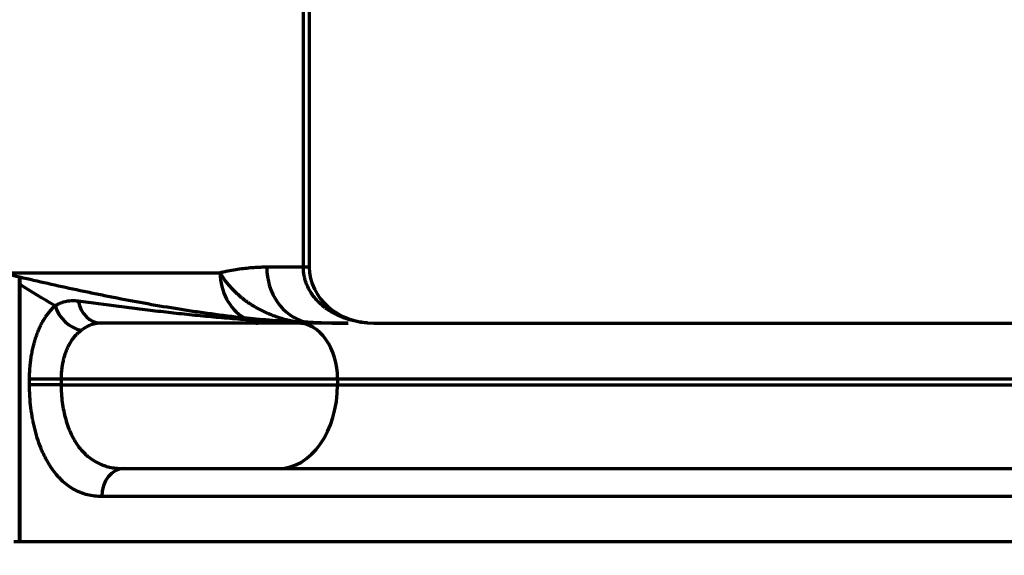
# Model space of a CAD drawing. Header units: millimetres. Extents: x -170 to 6906, y -2212 to 4257.
# Tile 252 of 256: x 4411 to 4587, y 2073 to 2169. Entities that reach past the tile are written whole.
import ezdxf

# ---------------------------------------------------------------- set-up
doc = ezdxf.new("R2010")
doc.units = ezdxf.units.MM
doc.layers.add('1', color=7, linetype='Continuous', true_color=0xffffff)
doc.styles.add('PC_TEXTSTYLE', font='ISOCP.SHX', dxfattribs={"width": 0.707, "bigfont": 'GBCBIG.SHX'})
doc.dimstyles.new('GB_DIMSTYLE', dxfattribs={"dimtxt": 50, "dimasz": 40, "dimexe": 1, "dimexo": 0, "dimgap": 1.5, "dimtad": 1, "dimdec": 1, "dimdsep": 46, "dimtxsty": 'PC_TEXTSTYLE', "dimcen": 0, "dimclrd": 256, "dimclrt": 3, "dimadec": 1, "dimazin": 2, "dimtp": 0.1, "dimtm": 0.1, "dimtfac": 0.71, "dimtdec": 1, "dimtmove": 0, "dimatfit": 3, "dimfxl": 1, "dimtfill": 1, "dimarcsym": 0})

# ---------------------------------------------------------------- blocks, each defined once
blk = doc.blocks.new('*D30')
at = {"color": 0, "lineweight": -2, "transparency": 16777216}
for p, q in [((4751.82, 2404.86), (4751.82, 1659.34)), ((4601.97, 1836.27), (4601.97, 1659.34))]:
    blk.add_line(p, q, dxfattribs=at)
at = {"lineweight": -2, "transparency": 16777216}
for p, q in [((4601.97, 1660.34), (4446.17, 1660.34)), ((4711.82, 1660.34), (4641.97, 1660.34))]:
    blk.add_line(p, q, dxfattribs=at)
at = {"lineweight": 18, "transparency": 16777216}
for points in [[(4641.97, 1667.01), (4641.97, 1653.67), (4601.97, 1660.34)], [(4711.82, 1667.01), (4711.82, 1653.67), (4751.82, 1660.34)]]:
    blk.add_solid(points, dxfattribs=at)
at = {"layer": 'Defpoints', "color": 0, "lineweight": 18, "transparency": 16777216}
for p in [(4751.82, 2404.86), (4601.97, 1836.27), (4751.82, 1660.34)]:
    blk.add_point(p, dxfattribs=at)
at = {"color": 3, "lineweight": 18, "transparency": 16777216, "insert": (4475.96, 1686.84), "char_height": 50, "attachment_point": 5, "style": 'PC_TEXTSTYLE'}
blk.add_mtext('150', dxfattribs=at)
blk = doc.blocks.new('*D31')
at = {"color": 0, "lineweight": -2, "transparency": 16777216}
for p, q in [((4751.82, 2404.86), (2648.79, 2404.86)), ((4499.54, 1877.86), (2648.79, 1877.86))]:
    blk.add_line(p, q, dxfattribs=at)
at = {"lineweight": -2, "transparency": 16777216}
blk.add_line((2649.79, 2364.86), (2649.79, 1917.86), dxfattribs=at)
at = {"lineweight": 18, "transparency": 16777216}
for points in [[(2643.12, 2364.86), (2656.45, 2364.86), (2649.79, 2404.86)], [(2643.12, 1917.86), (2656.45, 1917.86), (2649.79, 1877.86)]]:
    blk.add_solid(points, dxfattribs=at)
at = {"layer": 'Defpoints', "color": 0, "lineweight": 18, "transparency": 16777216}
for p in [(4751.82, 2404.86), (2649.79, 1877.86), (4499.54, 1877.86)]:
    blk.add_point(p, dxfattribs=at)
at = {"color": 3, "lineweight": 18, "transparency": 16777216, "insert": (2623.28, 2141.36), "char_height": 50, "attachment_point": 5, "rotation": 90, "style": 'PC_TEXTSTYLE', "bg_fill": 3, "box_fill_scale": 1.1, "bg_fill_color": 256, "bg_fill_true_color": 13158600, "bg_fill_transparency": 0}
blk.add_mtext('527', dxfattribs=at)
blk = doc.blocks.new('*D35')
at = {"color": 0, "lineweight": -2, "transparency": 16777216}
for p, q in [((2903.58, 2536.83), (2903.58, 628.33)), ((4601.97, 1836.27), (4601.97, 628.33))]:
    blk.add_line(p, q, dxfattribs=at)
at = {"lineweight": -2, "transparency": 16777216}
blk.add_line((2943.58, 629.33), (4561.97, 629.33), dxfattribs=at)
at = {"lineweight": 18, "transparency": 16777216}
for points in [[(2943.58, 636), (2943.58, 622.66), (2903.58, 629.33)], [(4561.97, 636), (4561.97, 622.66), (4601.97, 629.33)]]:
    blk.add_solid(points, dxfattribs=at)
at = {"layer": 'Defpoints', "color": 0, "lineweight": 18, "transparency": 16777216}
for p in [(2903.58, 2536.83), (4601.97, 1836.27), (4601.97, 629.33)]:
    blk.add_point(p, dxfattribs=at)
at = {"color": 3, "lineweight": 18, "transparency": 16777216, "insert": (3752.78, 655.83), "char_height": 50, "attachment_point": 5, "style": 'PC_TEXTSTYLE', "bg_fill": 3, "box_fill_scale": 1.1, "bg_fill_color": 256, "bg_fill_true_color": 13158600, "bg_fill_transparency": 0}
blk.add_mtext('1698.4', dxfattribs=at)

msp = doc.modelspace()

# ---------------------------------------------------------------- linework, layer by layer
at = {"lineweight": 18}
for centre, radius, start, end in [((4755.3, 2404.86), 1852.47, 311.27438, 162.6537), ((4461.59, 2048.25), 775.69, 249.72699, 9.26252)]:
    msp.add_arc(centre, radius, start, end, dxfattribs=at)
at = {"layer": '1', "color": 0, "linetype": 'Continuous', "lineweight": 70}
for p, q in [((4461.46, 2124.86), (4461.46, 2194.86)), ((4462.52, 2194.86), (4462.52, 2124.86)), ((4461.46, 2124.86), (4454.92, 2124.86)), ((4462.52, 2124.86), (4461.46, 2124.86)), ((4407.69, 2123.86), (4446.59, 2123.86)), ((4410.75, 2075.86), (4410.75, 2123.05)), ((4410.81, 2075.86), (4410.81, 2121.8)), ((4474.06, 2114.86), (4672.31, 2114.86)), ((4418.15, 2104.86), (4412.51, 2104.86)), ((4412.51, 2103.86), (4412.51, 2104.86)), ((4418.15, 2103.86), (4412.51, 2103.86)), ((4418.15, 2104.86), (4418.15, 2103.86)), ((4467.58, 2104.86), (4418.15, 2104.86)), ((4418.15, 2103.86), (4467.58, 2103.86)), ((4467.58, 2104.86), (4467.58, 2103.86)), ((4647.06, 2104.86), (4467.58, 2104.86)), ((4467.58, 2103.86), (4647.06, 2103.86)), ((4429.35, 2088.86), (4646.79, 2088.86)), ((4647.82, 2083.86), (4425.41, 2083.86)), ((4409.73, 2075.86), (4410.75, 2075.86)), ((4410.75, 2075.86), (4410.81, 2075.86)), ((4410.81, 2075.86), (4825.28, 2075.86))]:
    msp.add_line(p, q, dxfattribs=at)
for centre, major_axis, ratio, start_param, end_param in [((4463.59, 2124.86), (0, -10), 0.866651, 4.712389, 6.063169), ((4474.06, 2124.86), (-11.54, 0), 0.866651, 0, 1.570796), ((4454.39, 2123.86), (0, 9), 0.866651, 1.570796, 2.668722), ((4421.19, 2117.96), (3.39, -3.67), 0.731226, 4.118722, 5.51447), ((4425.33, 2119.86), (0, -5), 0.84319, 4.918312, 6.283185), ((4444.91, 2102.5), (3.24, 14.65), 0.647584, 5.931211, 5.980378), ((4453.33, 2119.86), (0, -5), 0.848232, 5.764189, 6.283185), ((4456.8, 2100.68), (1.54, 14.92), 0.604763, 6.069366, 6.095824), ((4461.36, 2119.86), (0, -5), 0.803433, 5.995398, 6.283185), ((4460.51, 2104.86), (0, 10), 0.706575, 4.712389, 6.283185), ((4458.86, 2100.46), (1.65, 14.91), 0.595852, 6.118939, 6.147183), ((4462.96, 2119.86), (0, -5), 0.842321, 6.037074, 6.283185), ((4456.98, 2103.86), (0, 15), 0.706575, 3.141593, 4.712389), ((4429.35, 2083.86), (0, 5), 0.787569, 0, 1.570796)]:
    msp.add_ellipse(centre, major_axis=major_axis, ratio=ratio, start_param=start_param, end_param=end_param, dxfattribs=at)
for points, knots in [([(4454.92, 2124.86), (4454.55, 2124.86), (4453.79, 2124.85), (4452.6, 2124.78), (4451.36, 2124.67), (4450.06, 2124.51), (4448.69, 2124.29), (4447.53, 2124.07), (4446.81, 2123.91), (4446.59, 2123.86)], [0, 0, 0, 0, 0.15504, 0.31008, 0.46512, 0.62016, 0.775201, 0.930241, 1, 1, 1, 1]), ([(4472.95, 2114.9), (4472.58, 2114.93), (4472.22, 2114.96), (4471.49, 2115.07), (4471.13, 2115.13), (4470.41, 2115.28), (4470.05, 2115.37), (4469.6, 2115.5), (4469.51, 2115.53), (4469.33, 2115.59), (4469.25, 2115.62), (4468.98, 2115.7), (4468.81, 2115.76), (4468.29, 2115.96), (4467.95, 2116.1), (4467.28, 2116.42), (4466.96, 2116.59), (4466.32, 2116.95), (4466.01, 2117.15), (4465.62, 2117.42), (4465.55, 2117.47), (4465.4, 2117.59), (4465.32, 2117.64), (4465.1, 2117.81), (4464.96, 2117.93), (4464.53, 2118.29), (4464.27, 2118.55), (4463.75, 2119.08), (4463.51, 2119.36), (4463.23, 2119.73), (4463.15, 2119.85), (4463.06, 2119.96), (4463.01, 2120.04), (4462.98, 2120.08), (4462.85, 2120.27), (4462.75, 2120.43), (4462.47, 2120.91), (4462.3, 2121.24), (4462, 2121.92), (4461.88, 2122.27), (4461.72, 2122.81), (4461.68, 2122.99), (4461.63, 2123.22), (4461.62, 2123.27), (4461.6, 2123.36), (4461.57, 2123.5), (4461.55, 2123.64), (4461.48, 2124.11), (4461.46, 2124.48), (4461.46, 2124.86)], [0, 0, 0, 0, 0.066402, 0.066402, 0.133088, 0.133088, 0.199773, 0.199773, 0.216445, 0.216445, 0.233116, 0.233116, 0.266459, 0.266459, 0.333144, 0.333144, 0.39983, 0.39983, 0.466516, 0.466516, 0.483187, 0.483187, 0.499858, 0.499858, 0.533201, 0.533201, 0.599887, 0.599887, 0.666572, 0.666572, 0.683244, 0.691579, 0.691579, 0.699915, 0.699915, 0.733258, 0.733258, 0.799943, 0.799943, 0.866629, 0.866629, 0.899972, 0.899972, 0.908307, 0.908307, 0.916643, 0.933314, 0.933314, 1, 1, 1, 1]), ([(4407.69, 2123.86), (4409.32, 2123.48), (4410.96, 2123.09), (4414.29, 2122.32), (4415.98, 2121.94), (4419.39, 2121.18), (4421.12, 2120.81), (4423.31, 2120.35), (4423.75, 2120.26), (4424.63, 2120.08), (4425.08, 2119.99), (4426.41, 2119.72), (4427.3, 2119.54), (4429.99, 2119.02), (4431.81, 2118.68), (4435.49, 2118.02), (4437.35, 2117.71), (4440.18, 2117.26), (4441.13, 2117.12), (4443.04, 2116.83), (4444, 2116.7), (4446.9, 2116.3), (4448.85, 2116.06), (4450.83, 2115.85)], [0, 0, 0, 0, 0.125, 0.125, 0.25, 0.25, 0.375, 0.375, 0.40625, 0.40625, 0.4375, 0.4375, 0.5, 0.5, 0.625, 0.625, 0.75, 0.75, 0.8125, 0.8125, 0.875, 0.875, 1, 1, 1, 1]), ([(4446.59, 2123.86), (4446.73, 2123.6), (4446.89, 2123.34), (4447.22, 2122.83), (4447.4, 2122.57), (4447.69, 2122.2), (4447.78, 2122.07), (4447.98, 2121.83), (4448.09, 2121.7), (4448.4, 2121.34), (4448.62, 2121.1), (4449.07, 2120.64), (4449.31, 2120.41), (4449.79, 2119.96), (4450.05, 2119.74), (4450.82, 2119.1), (4451.38, 2118.7), (4452.1, 2118.22), (4452.25, 2118.13), (4452.48, 2117.99), (4452.55, 2117.94), (4452.7, 2117.85), (4453.08, 2117.63), (4453.47, 2117.41), (4454.11, 2117.08), (4454.43, 2116.93), (4454.92, 2116.7), (4455.17, 2116.6), (4455.42, 2116.49), (4455.59, 2116.42), (4455.68, 2116.39), (4456.44, 2116.09), (4457.13, 2115.85), (4458.54, 2115.46), (4459.26, 2115.3), (4459.99, 2115.17)], [0, 0, 0, 0, 0.0625, 0.0625, 0.125, 0.125, 0.15625, 0.15625, 0.1875, 0.1875, 0.25, 0.25, 0.3125, 0.3125, 0.375, 0.375, 0.5, 0.5, 0.53125, 0.53125, 0.546875, 0.546875, 0.5625, 0.625, 0.625, 0.6875, 0.6875, 0.71875, 0.734375, 0.734375, 0.75, 0.75, 0.875, 0.875, 1, 1, 1, 1]), ([(4412.51, 2104.86), (4412.51, 2105.2), (4412.53, 2105.89), (4412.57, 2106.57), (4412.6, 2106.99), (4412.61, 2107.07), (4412.62, 2107.24), (4412.63, 2107.33), (4412.65, 2107.58), (4412.67, 2107.75), (4412.73, 2108.25), (4412.78, 2108.57), (4412.88, 2109.22), (4413, 2109.86), (4413.21, 2110.8), (4413.37, 2111.4), (4413.48, 2111.78), (4413.5, 2111.85), (4413.55, 2112), (4413.57, 2112.07), (4413.64, 2112.3), (4413.69, 2112.44), (4413.84, 2112.87), (4413.95, 2113.15), (4414.17, 2113.69), (4414.4, 2114.22), (4414.77, 2114.96), (4415.04, 2115.43), (4415.25, 2115.77), (4415.33, 2115.88), (4415.43, 2116.04), (4415.47, 2116.1), (4415.55, 2116.21), (4415.73, 2116.47), (4415.92, 2116.72), (4416.24, 2117.11), (4416.56, 2117.47), (4416.9, 2117.8), (4417.07, 2117.96)], [0, 0, 0, 0, 0.0625, 0.125, 0.125, 0.140625, 0.140625, 0.15625, 0.15625, 0.1875, 0.1875, 0.25, 0.25, 0.3125, 0.375, 0.4375, 0.4375, 0.453125, 0.453125, 0.46875, 0.46875, 0.5, 0.5, 0.5625, 0.5625, 0.625, 0.6875, 0.75, 0.75, 0.78125, 0.78125, 0.796875, 0.796875, 0.8125, 0.875, 0.875, 0.9375, 1, 1, 1, 1]), ([(4417.07, 2117.96), (4417.24, 2118.06), (4417.41, 2118.16), (4417.76, 2118.33), (4417.93, 2118.41), (4418.26, 2118.54), (4418.43, 2118.6), (4418.77, 2118.71), (4419.11, 2118.79), (4419.45, 2118.85), (4419.71, 2118.88), (4419.8, 2118.88), (4419.97, 2118.89), (4420.06, 2118.9), (4420.49, 2118.91), (4420.84, 2118.89), (4421.2, 2118.84)], [0, 0, 0, 0, 0.125, 0.125, 0.25, 0.25, 0.375, 0.375, 0.5, 0.625, 0.625, 0.6875, 0.6875, 0.75, 0.75, 1, 1, 1, 1]), ([(4421.2, 2118.84), (4423.62, 2118.51), (4426.05, 2118.19), (4429.73, 2117.72), (4430.96, 2117.57), (4433.44, 2117.27), (4434.68, 2117.12), (4437.18, 2116.84), (4438.43, 2116.7), (4440.95, 2116.43), (4442.22, 2116.3), (4444.77, 2116.06), (4446.05, 2115.94), (4448.63, 2115.72), (4449.92, 2115.62), (4451.22, 2115.52)], [0, 0, 0, 0, 0.25, 0.25, 0.375, 0.375, 0.5, 0.5, 0.625, 0.625, 0.75, 0.75, 0.875, 0.875, 1, 1, 1, 1]), ([(4450.83, 2115.85), (4451.2, 2115.81), (4451.56, 2115.77), (4452.3, 2115.69), (4452.67, 2115.66), (4453.8, 2115.56), (4454.56, 2115.5), (4456.09, 2115.39), (4456.86, 2115.34), (4458.42, 2115.25), (4459.2, 2115.21), (4459.99, 2115.17)], [0, 0, 0, 0, 0.125, 0.125, 0.25, 0.25, 0.5, 0.5, 0.75, 0.75, 1, 1, 1, 1]), ([(4425.33, 2114.86), (4425.01, 2114.86), (4424.69, 2114.84), (4424.35, 2114.78), (4424.31, 2114.77), (4424.23, 2114.76), (4424.2, 2114.75), (4424.08, 2114.72), (4423.86, 2114.67), (4423.63, 2114.6), (4423.2, 2114.44), (4422.91, 2114.31), (4422.34, 2113.99), (4422.05, 2113.8), (4421.76, 2113.59)], [0, 0, 0, 0, 0.25, 0.25, 0.28125, 0.28125, 0.3125, 0.3125, 0.375, 0.5, 0.5, 0.75, 0.75, 1, 1, 1, 1]), ([(4453.33, 2114.86), (4451, 2114.86), (4448.68, 2114.86), (4444.03, 2114.86), (4441.71, 2114.86), (4437.05, 2114.86), (4434.72, 2114.86), (4431.2, 2114.86), (4430.03, 2114.86), (4427.68, 2114.86), (4426.51, 2114.86), (4425.33, 2114.86)], [0, 0, 0, 0, 0.25, 0.25, 0.5, 0.5, 0.75, 0.75, 0.875, 0.875, 1, 1, 1, 1]), ([(4451.22, 2115.52), (4451.58, 2115.49), (4451.94, 2115.47), (4452.66, 2115.42), (4453.03, 2115.39), (4454.13, 2115.33), (4454.87, 2115.29), (4456, 2115.23), (4456.38, 2115.22), (4457.14, 2115.18), (4457.52, 2115.17), (4458.67, 2115.12), (4459.44, 2115.09), (4460.22, 2115.07)], [0, 0, 0, 0, 0.125, 0.125, 0.25, 0.25, 0.5, 0.5, 0.625, 0.625, 0.75, 0.75, 1, 1, 1, 1]), ([(4461.36, 2114.86), (4460.66, 2114.86), (4459.97, 2114.86), (4458.59, 2114.86), (4457.91, 2114.86), (4456.56, 2114.86), (4455.89, 2114.86), (4454.92, 2114.86), (4454.59, 2114.86), (4453.95, 2114.86), (4453.64, 2114.86), (4453.33, 2114.86)], [0, 0, 0, 0, 0.25, 0.25, 0.5, 0.5, 0.75, 0.75, 0.875, 0.875, 1, 1, 1, 1]), ([(4460.22, 2115.07), (4460.52, 2115.06), (4460.81, 2115.05), (4461.38, 2115.03), (4461.66, 2115.02), (4461.94, 2115.01)], [0, 0, 0, 0, 0.5, 0.5, 1, 1, 1, 1]), ([(4462.96, 2114.86), (4462.71, 2114.86), (4462.45, 2114.86), (4461.91, 2114.86), (4461.64, 2114.86), (4461.36, 2114.86)], [0, 0, 0, 0, 0.5, 0.5, 1, 1, 1, 1]), ([(4461.7, 2115.1), (4462.97, 2115.03), (4464.25, 2114.97), (4466.84, 2114.88), (4468.14, 2114.86), (4469.46, 2114.86)], [0, 0, 0, 0, 0.5, 0.5, 1, 1, 1, 1]), ([(4461.94, 2115.01), (4463.18, 2114.97), (4464.42, 2114.93), (4466.3, 2114.89), (4466.93, 2114.88), (4467.87, 2114.87), (4468.19, 2114.87), (4468.82, 2114.86), (4469.14, 2114.86), (4469.46, 2114.86)], [0, 0, 0, 0, 0.5, 0.5, 0.75, 0.75, 0.875, 0.875, 1, 1, 1, 1]), ([(4469.46, 2114.86), (4468.37, 2114.86), (4467.28, 2114.86), (4465.12, 2114.86), (4464.04, 2114.86), (4462.96, 2114.86)], [0, 0, 0, 0, 0.5, 0.5, 1, 1, 1, 1]), ([(4421.76, 2113.59), (4421.49, 2113.39), (4421.22, 2113.16), (4420.84, 2112.79), (4420.72, 2112.65), (4420.57, 2112.48), (4420.54, 2112.45), (4420.48, 2112.37), (4420.46, 2112.34), (4420.37, 2112.23), (4420.31, 2112.16), (4420.03, 2111.78), (4419.83, 2111.46), (4419.54, 2110.95), (4419.36, 2110.6), (4419.19, 2110.23), (4419.08, 2109.95), (4419.02, 2109.8), (4418.96, 2109.65), (4418.93, 2109.55), (4418.91, 2109.5), (4418.82, 2109.25), (4418.69, 2108.85), (4418.53, 2108.22), (4418.39, 2107.58), (4418.32, 2107.14), (4418.27, 2106.8), (4418.26, 2106.69), (4418.24, 2106.52), (4418.23, 2106.46), (4418.22, 2106.35), (4418.19, 2106.07), (4418.16, 2105.55), (4418.15, 2105.09), (4418.15, 2104.86)], [0, 0, 0, 0, 0.125, 0.125, 0.1875, 0.1875, 0.203125, 0.203125, 0.21875, 0.21875, 0.25, 0.25, 0.375, 0.375, 0.4375, 0.5, 0.5, 0.53125, 0.546875, 0.546875, 0.5625, 0.5625, 0.625, 0.6875, 0.75, 0.8125, 0.8125, 0.84375, 0.84375, 0.859375, 0.859375, 0.875, 0.9375, 1, 1, 1, 1]), ([(4425.41, 2083.86), (4424.98, 2083.86), (4424.55, 2083.89), (4423.7, 2083.99), (4423.28, 2084.06), (4422.46, 2084.27), (4422.05, 2084.41), (4421.54, 2084.61), (4421.44, 2084.65), (4421.29, 2084.72), (4421.24, 2084.74), (4421.14, 2084.79), (4420.89, 2084.9), (4420.64, 2085.03), (4420.06, 2085.36), (4419.68, 2085.61), (4418.94, 2086.17), (4418.58, 2086.47), (4418.06, 2086.98), (4417.89, 2087.16), (4417.67, 2087.39), (4417.63, 2087.44), (4417.55, 2087.53), (4417.42, 2087.67), (4417.3, 2087.82), (4416.89, 2088.32), (4416.58, 2088.74), (4415.99, 2089.64), (4415.71, 2090.12), (4415.31, 2090.87), (4415.18, 2091.13), (4414.99, 2091.53), (4414.92, 2091.66), (4414.8, 2091.94), (4414.74, 2092.07), (4414.45, 2092.77), (4414.23, 2093.34), (4413.84, 2094.53), (4413.66, 2095.14), (4413.42, 2096.08), (4413.34, 2096.4), (4413.23, 2096.88), (4413.18, 2097.13), (4413.13, 2097.38), (4413.1, 2097.54), (4413.08, 2097.62), (4412.94, 2098.37), (4412.84, 2099.04), (4412.68, 2100.4), (4412.62, 2101.08), (4412.53, 2102.46), (4412.51, 2103.16), (4412.51, 2103.86)], [0, 0, 0, 0, 0.0625, 0.0625, 0.125, 0.125, 0.1875, 0.1875, 0.203125, 0.203125, 0.210938, 0.210938, 0.21875, 0.25, 0.25, 0.3125, 0.3125, 0.375, 0.375, 0.40625, 0.40625, 0.414063, 0.414063, 0.421875, 0.4375, 0.4375, 0.5, 0.5, 0.5625, 0.5625, 0.59375, 0.59375, 0.609375, 0.609375, 0.625, 0.625, 0.6875, 0.6875, 0.75, 0.75, 0.78125, 0.78125, 0.796875, 0.804687, 0.804687, 0.8125, 0.8125, 0.875, 0.875, 0.9375, 0.9375, 1, 1, 1, 1]), ([(4418.15, 2103.86), (4418.15, 2103.32), (4418.17, 2102.79), (4418.24, 2101.74), (4418.29, 2101.22), (4418.43, 2100.18), (4418.51, 2099.67), (4418.63, 2099.1), (4418.64, 2099.04), (4418.67, 2098.91), (4418.71, 2098.72), (4418.81, 2098.29), (4418.91, 2097.93), (4419.11, 2097.21), (4419.26, 2096.74), (4419.6, 2095.85), (4419.78, 2095.41), (4420.01, 2094.94), (4420.04, 2094.89), (4420.09, 2094.78), (4420.11, 2094.73), (4420.19, 2094.58), (4420.35, 2094.27), (4420.52, 2093.98), (4420.86, 2093.41), (4421.1, 2093.06), (4421.61, 2092.38), (4421.88, 2092.07), (4422.23, 2091.7), (4422.3, 2091.63), (4422.41, 2091.52), (4422.45, 2091.49), (4422.52, 2091.42), (4422.7, 2091.24), (4422.89, 2091.08), (4423.34, 2090.71), (4423.66, 2090.49), (4424.3, 2090.09), (4424.63, 2089.91), (4425.14, 2089.67), (4425.31, 2089.6), (4425.53, 2089.52), (4425.57, 2089.5), (4425.66, 2089.47), (4425.79, 2089.42), (4425.93, 2089.37), (4426.37, 2089.23), (4426.73, 2089.14), (4427.46, 2089), (4427.83, 2088.95), (4428.58, 2088.88), (4428.96, 2088.86), (4429.35, 2088.86)], [0, 0, 0, 0, 0.0625, 0.0625, 0.125, 0.125, 0.1875, 0.1875, 0.195313, 0.195313, 0.203125, 0.21875, 0.25, 0.25, 0.3125, 0.3125, 0.375, 0.375, 0.382813, 0.382813, 0.390625, 0.390625, 0.40625, 0.4375, 0.4375, 0.5, 0.5, 0.5625, 0.5625, 0.578125, 0.578125, 0.585938, 0.585938, 0.59375, 0.625, 0.625, 0.6875, 0.6875, 0.75, 0.75, 0.78125, 0.78125, 0.789063, 0.789063, 0.796875, 0.8125, 0.8125, 0.875, 0.875, 0.9375, 0.9375, 1, 1, 1, 1])]:
    msp.add_open_spline(points, degree=3, knots=knots, dxfattribs=at)
for points in [[(4410.75, 2123.05), (4410.79, 2122.64), (4410.81, 2122.22), (4410.81, 2121.8)], [(4417.07, 2117.96), (4414.9, 2119.22), (4412.81, 2120.51), (4410.81, 2121.8)], [(4459.99, 2115.17), (4460.56, 2115.16), (4461.13, 2115.13), (4461.7, 2115.1)]]:
    msp.add_open_spline(points, degree=3, dxfattribs=at)

# ---------------------------------------------------------------- dimensions: what is measured, and where the dimension line sits
at = {"lineweight": 18}
dim = msp.add_linear_dim(base=(4751.82, 1660.34), p1=(4601.97, 1836.27), p2=(4751.82, 2404.86), text='150', dimstyle='GB_DIMSTYLE', override={"dimtfill": 0}, dxfattribs=at)
dim.commit()
dim.dimension.update_dxf_attribs({"geometry": '*D30', "text_midpoint": (4475.96, 1660.34), "dimtype": 160})

# ---------------------------------------------------------------- next in the draw order: dimensions: what is measured, and where the dimension line sits
dim = msp.add_linear_dim(base=(2649.79, 1877.86), p1=(4751.82, 2404.86), p2=(4499.54, 1877.86), angle=90, text='527', dimstyle='GB_DIMSTYLE', dxfattribs=at)
dim.commit()
dim.dimension.update_dxf_attribs({"geometry": '*D31', "text_midpoint": (2623.28, 2141.36)})

# ---------------------------------------------------------------- next in the draw order: dimensions: what is measured, and where the dimension line sits
dim = msp.add_linear_dim(base=(4601.97, 629.33), p1=(2903.58, 2536.83), p2=(4601.97, 1836.27), dimstyle='GB_DIMSTYLE', dxfattribs=at)
dim.commit()
dim.dimension.update_dxf_attribs({"geometry": '*D35', "text_midpoint": (3752.78, 655.83)})

doc.saveas('drawing.dxf')
